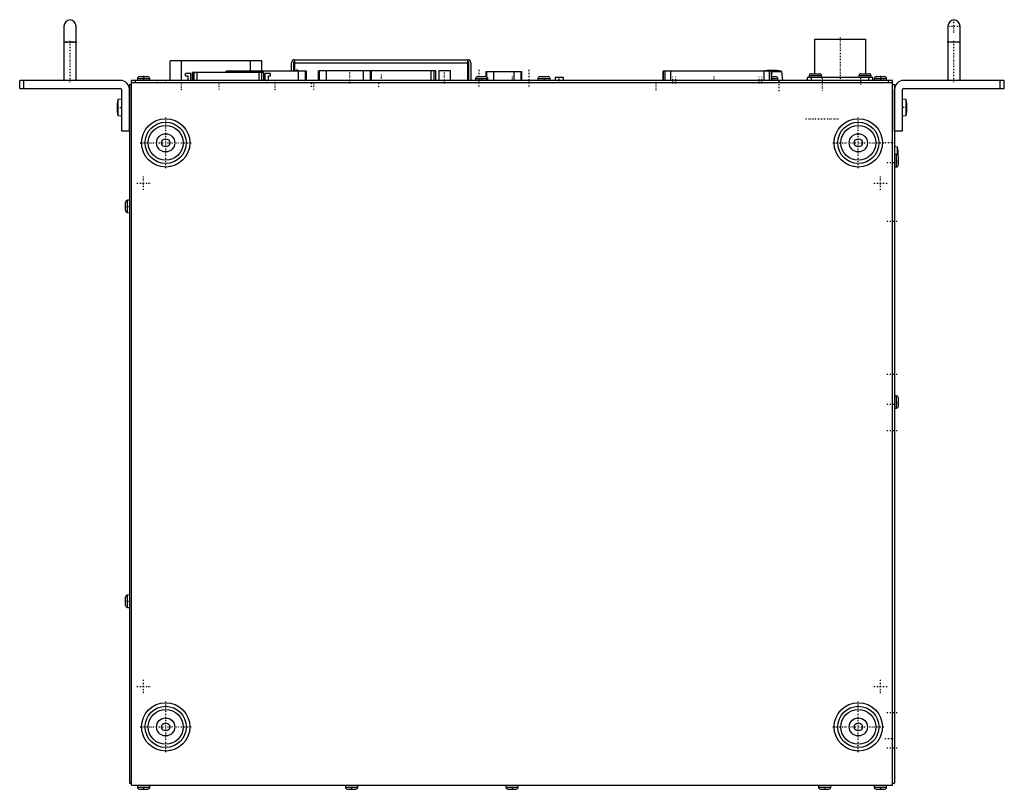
# Model space of a CAD drawing. Extents: x -54 to 434, y -352 to 30.
import ezdxf

# ---------------------------------------------------------------- set-up
doc = ezdxf.new("R2010")
doc.units = 0
doc.linetypes.add('CENTER', pattern=[1.5, 0.45, -0.5, 0.05, -0.5])
doc.layers.add('AM_0', color=7, linetype='CONTINUOUS')
doc.layers.add('AM_7', color=7, linetype='CENTER')

msp = doc.modelspace()

# ---------------------------------------------------------------- linework, layer by layer
at = {"layer": 'AM_0', "color": 7, "linetype": 'CONTINUOUS'}
for p, q in [((-32.5, 27), (-32.5, 0)), ((-26.5, 0), (-26.5, 27)), ((406.5, 27), (406.5, 0)), ((412.5, 0), (412.5, 27)), ((340.3, 20.44), (340.3, 3.29)), ((340.3, 20.44), (365.7, 20.44)), ((365.7, 3.29), (365.7, 20.44)), ((-26.5, 19), (-32.5, 19)), ((412.5, 19), (406.5, 19)), ((82, 10.3), (168, 10.3)), ((82, 10.3), (82, 4.6)), ((168, 0.2), (168, 10.3)), ((20.2, 0), (20.2, 9.7)), ((65.8, 9.7), (20.2, 9.7)), ((25.85, 0), (25.85, 9.7)), ((60.15, 4.6), (60.15, 9.7)), ((65.8, 4.6), (65.8, 9.7)), ((80.5, 4.6), (80.5, 8.8)), ((81.5, 8.8), (81.5, 4.6)), ((82, 8.8), (168, 8.8)), ((83, 4.6), (83, 5.3)), ((83, 5.3), (83.5, 5.3)), ((83.5, 5.3), (83.5, 4.6)), ((168.5, 0.2), (168.5, 8.8)), ((169.5, 8.8), (169.5, 0.2)), ((-4.5, 0), (-54.5, 0)), ((-54.5, -4), (-54.5, 0)), ((-52.5, -4), (-52.5, 0)), ((1, -350), (1, 0)), ((379, 0), (1, 0)), ((3, -1), (3, 0)), ((3.94, 0.99), (3.85, 0)), ((3.94, 0.99), (10.06, 0.99)), ((4.94, 1.9), (9.06, 1.9)), ((10.15, 0), (10.06, 0.99)), ((30.5, 3.5), (27.8, 3.5)), ((27.8, 2.2), (27.8, 3.5)), ((27.8, 2.2), (29, 2.2)), ((29, 2.2), (29, 0)), ((30.5, 0), (30.5, 3.5)), ((31.25, 3.9), (31.25, 0)), ((66.75, 3.9), (31.25, 3.9)), ((31.31, 0), (31.31, 3.9)), ((32.2, 0), (32.2, 3.9)), ((33.65, 0), (33.65, 3.9)), ((48, 4.6), (48, 3.9)), ((87.96, 4.6), (48, 4.6)), ((48.06, 3.9), (48.06, 4.6)), ((48.49, 3.9), (48.49, 4.6)), ((51.93, 3.9), (51.93, 4.6)), ((64.35, 0), (64.35, 3.9)), ((65.8, 0), (65.8, 3.9)), ((66.69, 0), (66.69, 3.9)), ((66.75, 0), (66.75, 3.9)), ((67.4, 0), (67.4, 3.5)), ((70.1, 3.5), (67.4, 3.5)), ((69, 2.2), (70.1, 2.2)), ((69, 0), (69, 2.2)), ((70.1, 2.2), (70.1, 3.5)), ((84.03, 0), (84.03, 4.6)), ((87.47, 0), (87.47, 4.6)), ((87.9, 0), (87.9, 4.6)), ((87.96, 0), (87.96, 4.6)), ((87.96, 0.2), (93.9, 0.2)), ((93.9, 4.8), (93.9, 0)), ((152.16, 4.8), (93.9, 4.8)), ((93.96, 0), (93.96, 4.8)), ((94.37, 0), (94.37, 4.8)), ((97.81, 0), (97.81, 4.8)), ((116.23, 0), (116.23, 4.8)), ((119.67, 0), (119.67, 4.8)), ((120.08, 0), (120.08, 4.8)), ((120.14, 0), (120.14, 4.8)), ((149.83, 0), (149.83, 4.8)), ((151.4, 0), (151.4, 4.8)), ((152.13, 0), (152.13, 4.8)), ((152.16, 0), (152.16, 4.8)), ((152.16, 0.2), (153.6, 0.2)), ((153.6, 4.8), (153.6, 0)), ((159.4, 4.8), (153.6, 4.8)), ((159.4, 0), (159.4, 4.8)), ((159.4, 0.2), (168, 0.2)), ((168.5, 0.2), (169.5, 0.2)), ((171.94, 0.99), (171.85, 0)), ((171.94, 0.99), (178.06, 0.99)), ((172.94, 1.9), (177.06, 1.9)), ((177.05, 4.32), (177.05, 1.9)), ((194.95, 4.32), (177.05, 4.32)), ((177.1, 1.9), (177.1, 4.32)), ((177.51, 1.79), (177.51, 4.32)), ((178.15, 0), (178.06, 0.99)), ((180.96, 0), (180.96, 4.32)), ((191.04, 0), (191.04, 4.32)), ((194.49, 0), (194.49, 4.32)), ((194.9, 0), (194.9, 4.32)), ((194.95, 0), (194.95, 4.32)), ((202.84, 0.99), (202.75, 0)), ((202.84, 0.99), (208.96, 0.99)), ((203.84, 1.9), (207.96, 1.9)), ((209.05, 0), (208.96, 0.99)), ((211.5, 1.5), (211.5, 0)), ((215.5, 1.5), (211.5, 1.5)), ((215.5, 0), (215.5, 1.5)), ((265.07, 4.57), (265.07, 0)), ((318.93, 4.57), (265.07, 4.57)), ((265.13, 0), (265.13, 4.57)), ((266.09, 0), (266.09, 4.57)), ((268.81, 0), (268.81, 4.57)), ((315.19, 0), (315.19, 4.57)), ((317.91, 0), (317.91, 4.57)), ((318.87, 0), (318.87, 4.57)), ((318.93, 0), (318.93, 4.57)), ((318.93, 4.49), (324.03, 4.49)), ((318.93, 1.9), (321.06, 1.9)), ((318.93, 0.99), (322.06, 0.99)), ((322.15, 0), (322.06, 0.99)), ((324.5, 0), (324.03, 4.49)), ((336.73, 0.59), (336.5, 0.59)), ((336.5, 0.59), (336.5, 0)), ((336.73, 0), (336.73, 1.39)), ((369.27, 1.39), (336.73, 1.39)), ((337.64, 2.38), (337.55, 1.39)), ((337.64, 2.38), (343.75, 2.38)), ((338.63, 3.29), (342.76, 3.29)), ((338.73, 0), (338.73, 1.39)), ((343.85, 1.39), (343.75, 2.38)), ((347.5, 0.02), (347.5, 0)), ((362.25, 2.38), (362.15, 1.39)), ((362.25, 2.38), (368.36, 2.38)), ((363.24, 3.29), (367.37, 3.29)), ((367.27, 0), (367.27, 1.39)), ((368.45, 1.39), (368.36, 2.38)), ((369.27, 0), (369.27, 1.39)), ((369.94, 0.99), (369.85, 0)), ((369.94, 0.99), (376.06, 0.99)), ((370.94, 1.9), (375.06, 1.9)), ((376.15, 0), (376.06, 0.99)), ((377, -1), (377, 0)), ((379, -350), (379, 0)), ((434.5, 0), (384.5, 0)), ((432.5, -4), (432.5, 0)), ((434.5, -4), (434.5, 0)), ((-54.5, -4), (-4.5, -4)), ((-4, -4.5), (-4, -25)), ((0, -2), (0, -349)), ((0, -2), (1, -2)), ((0, -25), (0, -4.5)), ((1, -1), (379, -1)), ((379, -2), (380, -2)), ((380, -2), (380, -349)), ((380, -25), (380, -4.5)), ((384, -25), (384, -4.5)), ((384.5, -4), (434.5, -4)), ((-4, -9.35), (-5.7, -9.5)), ((-5.7, -9.5), (-5.7, -17.5)), ((385.7, -9.5), (384, -9.35)), ((385.7, -17.5), (385.7, -9.5)), ((-6.14, -13), (-6.01, -13)), ((-6.01, -14), (-6.14, -14)), ((-6.02, -11.35), (-6.01, -11.35)), ((386.01, -11.35), (386.02, -11.35)), ((386.01, -13), (386.14, -13)), ((386.14, -14), (386.01, -14)), ((-6.01, -15.65), (-6.02, -15.65)), ((-5.7, -17.5), (-4, -17.65)), ((384, -17.65), (385.7, -17.5)), ((386.02, -15.65), (386.01, -15.65)), ((-4, -25), (0, -25)), ((380, -25), (384, -25)), ((381.43, -33.07), (380, -32.85)), ((381.43, -36.99), (381.43, -33.07)), ((380.99, -36.84), (380, -36.75)), ((380.99, -42.96), (380.99, -36.84)), ((381.9, -41.96), (381.9, -37.84)), ((380, -43.05), (380.99, -42.96)), ((-1.9, -64.66), (-1.9, -60.54)), ((0, -59.45), (-0.99, -59.54)), ((-0.99, -65.66), (-0.99, -59.54)), ((-0.99, -65.66), (0, -65.75)), ((380.99, -156.64), (380, -156.55)), ((380.99, -162.76), (380.99, -156.64)), ((381.9, -161.76), (381.9, -157.64)), ((380, -162.85), (380.99, -162.76)), ((-1.9, -260.66), (-1.9, -256.54)), ((0, -255.45), (-0.99, -255.54)), ((-0.99, -261.66), (-0.99, -255.54)), ((-0.99, -261.66), (0, -261.75)), ((0, -349), (1, -349)), ((1, -350), (379, -350)), ((3.85, -350), (3.94, -350.99)), ((3.94, -350.99), (10.06, -350.99)), ((4.94, -351.9), (9.06, -351.9)), ((10.06, -350.99), (10.15, -350)), ((107.15, -350), (107.24, -350.99)), ((107.24, -350.99), (113.36, -350.99)), ((108.24, -351.9), (112.36, -351.9)), ((113.36, -350.99), (113.45, -350)), ((186.85, -350), (186.94, -350.99)), ((186.94, -350.99), (193.06, -350.99)), ((187.94, -351.9), (192.06, -351.9)), ((193.06, -350.99), (193.15, -350)), ((342.15, -350), (342.24, -350.99)), ((342.24, -350.99), (348.36, -350.99)), ((343.24, -351.9), (347.36, -351.9)), ((348.36, -350.99), (348.45, -350)), ((369.85, -350), (369.94, -350.99)), ((369.94, -350.99), (376.06, -350.99)), ((370.94, -351.9), (375.06, -351.9)), ((376.06, -350.99), (376.15, -350)), ((379, -349), (380, -349))]:
    msp.add_line(p, q, dxfattribs=at)
for centre, radius in [((18, -31), 12), ((362, -31), 12), ((18, -31), 10.23), ((18, -31), 8.66), ((362, -31), 10.23), ((362, -31), 8.66), ((18, -31), 4.5), ((18, -31), 2), ((362, -31), 4.5), ((362, -31), 2), ((18, -321), 12), ((18, -321), 10.23), ((18, -321), 8.66), ((362, -321), 12), ((362, -321), 10.23), ((362, -321), 8.66), ((18, -321), 4.5), ((362, -321), 4.5), ((18, -321), 2), ((362, -321), 2)]:
    msp.add_circle(centre, radius, dxfattribs=at)
for centre, radius, start, end in [((-29.5, 27), 3, 0, 180), ((409.5, 27), 3, 0, 180), ((82, 8.8), 1.5, 90, 180), ((168, 8.8), 1.5, 0, 90), ((82, 8.8), 0.5, 90, 180), ((168, 8.8), 0.5, 0, 90), ((319, -20.25), 25.25, 78.5149, 100.5891), ((-4.5, -4.5), 4.5, 0, 90), ((4.94, 0.9), 1, 90, 174.8056), ((9.06, 0.9), 1, 5.1944, 90), ((172.94, 0.9), 1, 90, 174.8056), ((177.06, 0.9), 1, 5.1944, 90), ((203.84, 0.9), 1, 90, 174.8056), ((207.96, 0.9), 1, 5.1944, 90), ((321.06, 0.9), 1, 5.1944, 90), ((338.63, 2.29), 1, 90, 174.8056), ((342.76, 2.29), 1, 5.1944, 90), ((363.24, 2.29), 1, 90, 174.8056), ((367.37, 2.29), 1, 5.1944, 90), ((370.94, 0.9), 1, 90, 174.8056), ((375.06, 0.9), 1, 5.1944, 90), ((384.5, -4.5), 4.5, 90, 180), ((-4.5, -4.5), 0.5, 0, 90), ((384.5, -4.5), 0.5, 90, 180), ((11.85, -13.5), 18, 167.1624, 173.141), ((368.15, -13.5), 18, 6.859, 12.8376), ((11.85, -13.5), 18, 173.1384, 178.4079), ((11.85, -13.5), 18, 181.5921, 186.8616), ((11.85, -13.5), 17.87, 178.397, 181.603), ((368.15, -13.5), 18, 1.5921, 6.8616), ((368.15, -13.5), 17.87, 358.397, 1.603), ((368.15, -13.5), 18, 353.1384, 358.4079), ((11.85, -13.5), 18, 186.859, 192.8376), ((368.15, -13.5), 18, 347.1624, 353.141), ((363.02, -37), 18.83, 358.4901, 12.0596), ((380.9, -37.84), 1, 0, 84.8056), ((380.9, -41.96), 1, 275.1944, 0), ((-0.9, -60.54), 1, 95.1944, 180), ((-0.9, -64.66), 1, 180, 264.8056), ((380.9, -157.64), 1, 0, 84.8056), ((380.9, -161.76), 1, 275.1944, 0), ((-0.9, -256.54), 1, 95.1944, 180), ((-0.9, -260.66), 1, 180, 264.8056), ((4.94, -350.9), 1, 185.1944, 270), ((9.06, -350.9), 1, 270, 354.8056), ((108.24, -350.9), 1, 185.1944, 270), ((112.36, -350.9), 1, 270, 354.8056), ((187.94, -350.9), 1, 185.1944, 270), ((192.06, -350.9), 1, 270, 354.8056), ((343.24, -350.9), 1, 185.1944, 270), ((347.36, -350.9), 1, 270, 354.8056), ((370.94, -350.9), 1, 185.1944, 270), ((375.06, -350.9), 1, 270, 354.8056)]:
    msp.add_arc(centre, radius, start, end, dxfattribs=at)
at = {"layer": 'AM_7', "color": 4, "linetype": 'CENTER'}
for p, q in [((409.5, 23.85), (409.5, 30.15)), ((406.35, 27), (412.65, 27)), ((-29.5, -0.95), (-29.5, 19.95)), ((353, 21.39), (353, 0.44)), ((409.5, -0.95), (409.5, 19.95)), ((-32.8, 19), (-26.2, 19)), ((412.8, 19), (406.2, 19)), ((109.48, -1.61), (109.48, 5.1)), ((156.5, -1.61), (156.5, 5.1)), ((173.5, 5.2), (173.5, -3.6)), ((198.4, 5.2), (198.4, -3.6)), ((319, 5.25), (319, -0.25)), ((7, 2.33), (7, -0.63)), ((13.75, 0.05), (13.75, -1.05)), ((18, 0.05), (18, -1.05)), ((68, 0.05), (68, -1.05)), ((72.25, 0.05), (72.25, -1.05)), ((125, 2.99), (125, 0.9)), ((175, 1.99), (175, -0.1)), ((177.3, 1.99), (177.3, -0.1)), ((190, 1.99), (190, -0.1)), ((205.9, 1.99), (205.9, -0.1)), ((213.5, -1.12), (213.5, 1.63)), ((261.45, 0.15), (261.45, -5.35)), ((269.9, -1.45), (269.9, 1.85)), ((271.3, -1.45), (271.3, 1.85)), ((290.2, 1.99), (290.2, -0.1)), ((312.7, -1.45), (312.7, 1.85)), ((314.13, -1.45), (314.13, 1.85)), ((340.69, 3.38), (340.69, 1.29)), ((344, 1.15), (344, -5.25)), ((363, 1.15), (363, -2.15)), ((365.31, 3.38), (365.31, 1.29)), ((373, 2.33), (373, -0.63)), ((25.75, -1.1), (25.75, -5.5)), ((44.48, -1.15), (44.48, -4.45)), ((72.25, -1.1), (72.25, -5.5)), ((90.34, -1.2), (90.34, -3.4)), ((91.48, -1.15), (91.48, -4.45)), ((123.66, -1.2), (123.66, -3.4)), ((322.56, -0.24), (322.56, -5.74)), ((-6.26, -13.5), (-3.89, -13.5)), ((386.26, -13.5), (383.89, -13.5)), ((18, -43.6), (18, -18.4)), ((335.75, -19.1), (352.25, -19.1)), ((362, -43.6), (362, -18.4)), ((5.4, -31), (30.6, -31)), ((349.4, -31), (374.6, -31)), ((380.25, -31), (374.75, -31)), ((379.91, -37), (381.94, -37)), ((381.25, -41), (375.75, -41)), ((379.9, -39.9), (382, -39.9)), ((7, -54.31), (7, -47.69)), ((373, -54.31), (373, -47.69)), ((3.69, -51), (10.31, -51)), ((369.69, -51), (376.31, -51)), ((-2, -62.6), (0.09, -62.6)), ((381.25, -70), (375.75, -70)), ((381.25, -146), (375.75, -146)), ((381.25, -161), (375.75, -161)), ((379.9, -159.7), (382, -159.7)), ((381.25, -174), (375.75, -174)), ((-2, -258.6), (0.09, -258.6)), ((7, -304.31), (7, -297.69)), ((373, -304.31), (373, -297.69)), ((3.69, -301), (10.31, -301)), ((369.69, -301), (376.31, -301)), ((18, -333.6), (18, -308.4)), ((362, -333.6), (362, -308.4)), ((381.25, -314), (375.75, -314)), ((5.4, -321), (30.6, -321)), ((349.4, -321), (374.6, -321)), ((380.25, -327), (374.75, -327)), ((381.25, -331.5), (375.75, -331.5)), ((7, -349.9), (7, -352)), ((110.3, -349.9), (110.3, -352)), ((190, -349.9), (190, -352)), ((345.3, -349.9), (345.3, -352)), ((373, -349.9), (373, -352))]:
    msp.add_line(p, q, dxfattribs=at)

doc.saveas('drawing.dxf')
